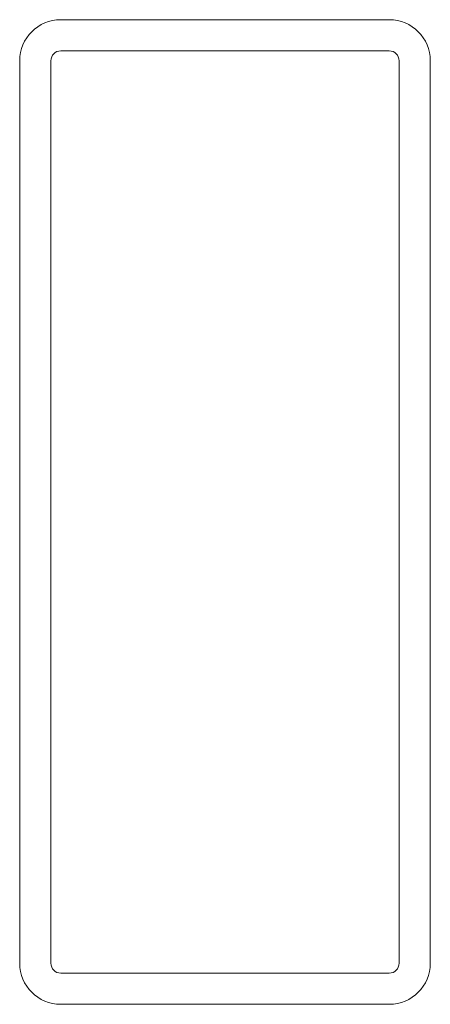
# Model space of a CAD drawing. Header units: millimetres. Extents: x -23.4 to 1.6, y -15.6 to 44.4.
import ezdxf

# ---------------------------------------------------------------- set-up
doc = ezdxf.new("R2010")
doc.units = ezdxf.units.MM

msp = doc.modelspace()

# ---------------------------------------------------------------- linework, layer by layer
at = {"color": 0, "linetype": 'Continuous', "lineweight": 0}
for p, q in [((-0.86, 44.406), (-20.86, 44.406)), ((-0.86, 42.506), (-20.86, 42.506)), ((-23.36, 41.906), (-23.36, -13.094)), ((-21.46, 41.906), (-21.46, -13.094)), ((-0.26, -13.094), (-0.26, 41.906)), ((1.64, -13.094), (1.64, 41.906)), ((-20.86, -13.694), (-0.86, -13.694)), ((-20.86, -15.594), (-0.86, -15.594))]:
    msp.add_line(p, q, dxfattribs=at)
for centre, radius, start, end in [((-20.86, 41.906), 2.5, 90, 180), ((-0.86, 41.906), 2.5, 360, 90), ((-20.86, 41.906), 0.6, 90, 180), ((-0.86, 41.906), 0.6, 360, 90), ((-20.86, -13.094), 2.5, 180, 270), ((-20.86, -13.094), 0.6, 180, 270), ((-0.86, -13.094), 2.5, 270, 0), ((-0.86, -13.094), 0.6, 270, 0)]:
    msp.add_arc(centre, radius, start, end, dxfattribs=at)

doc.saveas('drawing.dxf')
